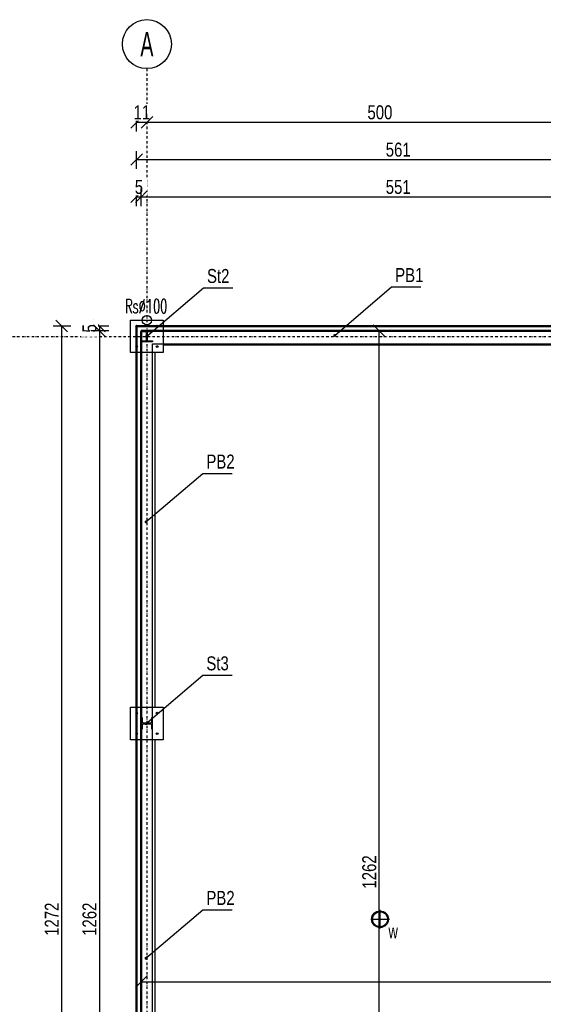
# Model space of a CAD drawing. Header units: centimetres. Extents: x 47725 to 65780, y 1899 to 12037.
# Tile 80 of 156: x 49436 to 49998, y 5054 to 6110. Entities that reach past the tile are written whole.
import ezdxf
from ezdxf.enums import TextEntityAlignment as Align

# ---------------------------------------------------------------- set-up
doc = ezdxf.new("R2010")
doc.units = ezdxf.units.CM
doc.header["$LTSCALE"] = 0.02
doc.linetypes.add('DASHDOT2', pattern=[12.7, 6.35, -3.175, 0, -3.175])
for name, color, linetype in [('33 - linia 2', 3, 'Continuous'), ('333 - linia 3', 5, 'Continuous'), ('A-ELEWACJE', 3, 'Continuous'), ('A-Grid', 191, 'DASHDOT2'), ('A-OPISY', 70, 'Continuous'), ('CKDACH_OPIS', 3, 'Continuous'), ('CKWYMIAR', 3, 'Continuous'), ('OPIS_K_WYK', 3, 'Continuous')]:
    doc.layers.add(name, color=color, linetype=linetype)
doc.layers.add('CKPOM_POWIERZ', color=1, linetype='Continuous', plot=False)
doc.layers.add('CKSCIANY_PRZEKR', color=6, linetype='Continuous', lineweight=50)
doc.layers.add('REV', color=20, linetype='Continuous', lineweight=40, plot=False)
doc.styles.add('BA_ARIAL_0.5', font='IC-Romans.shx', dxfattribs={"width": 0.5})
doc.styles.add('RomanS', font='romans.shx', dxfattribs={"width": 0.8})
doc.styles.get("Standard").update_dxf_attribs({"font": 'ic-simplex.shx', "width": 0.8})
doc.dimstyles.new('CADKON cm', dxfattribs={"dimscale": 10, "dimtxt": 2.5, "dimasz": 2.5, "dimexe": 1.8, "dimexo": 5, "dimgap": 0.6, "dimtad": 1, "dimrnd": 0.1, "dimtxsty": 'Standard', "dimblk1": 'OBLIQUE', "dimblk2": 'OBLIQUE', "dimsah": 1, "dimcen": 2.5, "dimadec": 1, "dimazin": 2, "dimtfac": 1, "dimtix": 1, "dimtmove": 2, "dimatfit": 3, "dimldrblk": 'OPEN30', "dimfxl": 5, "dimfxlon": 1, "dimtfill": 1, "dimtolj": 1, "dimarcsym": 0})
doc.dimstyles.new('Kopia2 CADKON cm', dxfattribs={"dimscale": 5, "dimtxt": 3, "dimasz": 2.5, "dimexe": 1.8, "dimexo": 5, "dimgap": 0.6, "dimtad": 1, "dimrnd": 0.5, "dimtxsty": 'Standard', "dimblk1": 'OBLIQUE', "dimblk2": 'OBLIQUE', "dimsah": 1, "dimcen": 2.5, "dimadec": 1, "dimazin": 2, "dimtfac": 1, "dimtix": 1, "dimtmove": 2, "dimatfit": 3, "dimldrblk": 'OPEN30', "dimfxl": 2, "dimfxlon": 1, "dimtfill": 1, "dimtolj": 1, "dimarcsym": 0})

# ---------------------------------------------------------------- blocks, each defined once
blk = doc.blocks.new('BA_Axis_Mark')
at = {"linetype": 'Continuous'}
blk.add_circle((0, 0), 37.5, dxfattribs=at)
at = {"linetype": 'Continuous', "style": 'BA_ARIAL_0.5', "width": 0.6}
blk.add_attdef('AXIS_NUMBER', text='', height=37.5, dxfattribs=at).set_placement((0, 0), align=Align.MIDDLE_CENTER)
blk = doc.blocks.new('A$7E8814A102C37C')
at = {"layer": 'A-Grid', "ltscale": 20}
blk.add_line((-237.5, -417), (3157.5, -417), dxfattribs=at)
blk.add_lwpolyline([(0, -130), (0, -1964.5)], dxfattribs=at)
at = {"layer": 'A-Grid', "xscale": 0.7000000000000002, "yscale": 0.7000000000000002, "zscale": 0.7000000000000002, "rotation": 360}
blk.add_blockref('BA_Axis_Mark', (0, -103.7), dxfattribs=at).add_auto_attribs({'AXIS_NUMBER': 'A'})
blk = doc.blocks.new('_OBLIQUE')
at = {"color": 0, "linetype": 'ByBlock'}
blk.add_line((-0.5, -0.5), (0.5, 0.5), dxfattribs=at)
blk = doc.blocks.new('*D277')
at = {"layer": 'CKWYMIAR', "color": 0, "lineweight": -2}
for p, q in [((49566.8, 5088.6), (49566.8, 5069.6)), ((51079.8, 5088.6), (51079.8, 5069.6)), ((49566.8, 5078.6), (51079.8, 5078.6))]:
    blk.add_line(p, q, dxfattribs=at)
at = {"layer": 'CKWYMIAR', "color": 0, "lineweight": -2, "xscale": 12.5, "yscale": 12.5, "zscale": 12.5, "rotation": 180}
blk.add_blockref('_OBLIQUE', (49566.8, 5078.6), dxfattribs=at)
at = {"layer": 'CKWYMIAR', "color": 0, "lineweight": -2, "xscale": 12.5, "yscale": 12.5, "zscale": 12.5}
blk.add_blockref('_OBLIQUE', (51079.8, 5078.6), dxfattribs=at)
at = {"layer": 'CKWYMIAR', "color": 0, "lineweight": -3, "insert": (50323.3, 5089.1), "char_height": 15, "attachment_point": 5, "bg_fill": 3, "box_fill_scale": 1.1, "bg_fill_color": 256, "bg_fill_true_color": 13158600, "bg_fill_transparency": 0}
blk.add_mtext('\\A1;1513', dxfattribs=at)
blk = doc.blocks.new('_Open30')
at = {"color": 0, "linetype": 'ByBlock', "lineweight": -2}
for p, q in [((-1, 0.268), (0, 0)), ((0, 0), (-1, -0.268)), ((0, 0), (-1, 0))]:
    blk.add_line(p, q, dxfattribs=at)
blk = doc.blocks.new('*D278')
at = {"layer": 'CKWYMIAR', "color": 0, "lineweight": -2}
for p, q in [((49811.9, 5776.6), (49830.9, 5776.6)), ((49821.9, 4514.6), (49821.9, 5776.6)), ((49811.9, 4514.6), (49830.9, 4514.6))]:
    blk.add_line(p, q, dxfattribs=at)
at = {"layer": 'CKWYMIAR', "color": 0, "lineweight": -2, "xscale": 12.5, "yscale": 12.5, "zscale": 12.5}
for p, rotation in [((49821.9, 5776.6), 90), ((49821.9, 4514.6), 270)]:
    blk.add_blockref('_OBLIQUE', p, dxfattribs=dict(at, rotation=rotation))
at = {"layer": 'CKWYMIAR', "color": 0, "lineweight": -3, "insert": (49811.4, 5196.3), "char_height": 15, "attachment_point": 5, "rotation": 90, "bg_fill": 3, "box_fill_scale": 1.1, "bg_fill_color": 256, "bg_fill_true_color": 13158600, "bg_fill_transparency": 0}
blk.add_mtext('\\A1;1262', dxfattribs=at)
blk = doc.blocks.new('A$7E8A9A372D53')
at = {"layer": '33 - linia 2'}
for points in [[(50, -50), (170, -50), (170, -61), (125.25, -61, 0.41421356), (113.25, -73), (113.25, -147, 0.41421356), (125.25, -159), (170, -159), (170, -170), (50, -170), (50, -159), (94.75, -159, 0.41421356), (106.75, -147), (106.75, -73, 0.41421356), (94.75, -61), (50, -61)], [(50, -4200), (50, -4320), (61, -4320), (61, -4275.25, -0.41421356), (73, -4263.25), (147, -4263.25, -0.41421356), (159, -4275.25), (159, -4320), (170, -4320), (170, -4200), (159, -4200), (159, -4244.75, -0.41421356), (147, -4256.75), (73, -4256.75, -0.41421356), (61, -4244.75), (61, -4200)]]:
    blk.add_lwpolyline(points, format="xyb", close=True, dxfattribs=at)
blk = doc.blocks.new('A$7E8778113A2FE')
at = {"layer": 'A-ELEWACJE'}
for points in [[(-10, 0), (10, 0)], [(-10, 0), (10, 0)], [(0, -10), (0, 10)], [(0, -10), (0, 10)]]:
    blk.add_lwpolyline(points, dxfattribs=at)
for radius in [9, 8]:
    blk.add_circle((0, 0), radius, dxfattribs=at)
at = {"layer": 'A-OPISY', "lineweight": 20, "width": 0.7}
blk.add_text('w', height=15, dxfattribs=at).set_placement((9, -20.4))
blk = doc.blocks.new('*D1942')
at = {"layer": 'CKWYMIAR', "color": 0, "lineweight": -2}
for p, q in [((49561.8, 5910.2), (49561.8, 5929.2)), ((49566.8, 5910.2), (49566.8, 5929.2)), ((49561.8, 5920.2), (49566.8, 5920.2))]:
    blk.add_line(p, q, dxfattribs=at)
at = {"layer": 'CKWYMIAR', "color": 0, "lineweight": -2, "xscale": 12.5, "yscale": 12.5, "zscale": 12.5}
blk.add_blockref('_OBLIQUE', (49561.8, 5920.2), dxfattribs=at)
at = {"layer": 'CKWYMIAR', "color": 0, "lineweight": -2, "xscale": 12.5, "yscale": 12.5, "zscale": 12.5, "rotation": 180}
blk.add_blockref('_OBLIQUE', (49566.8, 5920.2), dxfattribs=at)
at = {"layer": 'CKWYMIAR', "color": 0, "insert": (49564.3, 5930.7), "char_height": 15, "attachment_point": 5, "bg_fill": 3, "box_fill_scale": 1.1, "bg_fill_color": 256, "bg_fill_true_color": 13158600, "bg_fill_transparency": 0}
blk.add_mtext('\\A1;5', dxfattribs=at)
blk = doc.blocks.new('*D1943')
at = {"layer": 'CKWYMIAR', "color": 0, "lineweight": -2}
for p, q in [((49566.8, 5910.2), (49566.8, 5929.2)), ((50117.9, 5910.2), (50117.9, 5929.2)), ((49566.8, 5920.2), (50117.9, 5920.2))]:
    blk.add_line(p, q, dxfattribs=at)
at = {"layer": 'CKWYMIAR', "color": 0, "lineweight": -2, "xscale": 12.5, "yscale": 12.5, "zscale": 12.5, "rotation": 180}
blk.add_blockref('_OBLIQUE', (49566.8, 5920.2), dxfattribs=at)
at = {"layer": 'CKWYMIAR', "color": 0, "lineweight": -2, "xscale": 12.5, "yscale": 12.5, "zscale": 12.5}
blk.add_blockref('_OBLIQUE', (50117.9, 5920.2), dxfattribs=at)
at = {"layer": 'CKWYMIAR', "color": 0, "insert": (49842.4, 5930.7), "char_height": 15, "attachment_point": 5, "bg_fill": 3, "box_fill_scale": 1.1, "bg_fill_color": 256, "bg_fill_true_color": 13158600, "bg_fill_transparency": 0}
blk.add_mtext('\\A1;551', dxfattribs=at)
blk = doc.blocks.new('*D1955')
at = {"layer": 'CKWYMIAR', "color": 0, "lineweight": -2}
for p, q in [((49561.8, 5950.2), (49561.8, 5969.2)), ((50122.9, 5950.2), (50122.9, 5969.2)), ((49561.8, 5960.2), (50122.9, 5960.2))]:
    blk.add_line(p, q, dxfattribs=at)
at = {"layer": 'CKWYMIAR', "color": 0, "lineweight": -2, "xscale": 12.5, "yscale": 12.5, "zscale": 12.5, "rotation": 180}
blk.add_blockref('_OBLIQUE', (49561.8, 5960.2), dxfattribs=at)
at = {"layer": 'CKWYMIAR', "color": 0, "lineweight": -2, "xscale": 12.5, "yscale": 12.5, "zscale": 12.5}
blk.add_blockref('_OBLIQUE', (50122.9, 5960.2), dxfattribs=at)
at = {"layer": 'CKWYMIAR', "color": 0, "insert": (49842.4, 5970.7), "char_height": 15, "attachment_point": 5, "bg_fill": 3, "box_fill_scale": 1.1, "bg_fill_color": 256, "bg_fill_true_color": 13158600, "bg_fill_transparency": 0}
blk.add_mtext('\\A1;561', dxfattribs=at)
blk = doc.blocks.new('*D1965')
at = {"layer": 'CKWYMIAR', "color": 0, "lineweight": -2}
for p, q in [((49561.8, 5990.2), (49561.8, 6009.2)), ((49572.8, 6004.4), (49572.8, 6009.2)), ((49561.8, 6000.2), (49572.8, 6000.2))]:
    blk.add_line(p, q, dxfattribs=at)
at = {"layer": 'CKWYMIAR', "color": 0, "lineweight": -2, "xscale": 12.5, "yscale": 12.5, "zscale": 12.5}
blk.add_blockref('_OBLIQUE', (49561.8, 6000.2), dxfattribs=at)
at = {"layer": 'CKWYMIAR', "color": 0, "lineweight": -2, "xscale": 12.5, "yscale": 12.5, "zscale": 12.5, "rotation": 180}
blk.add_blockref('_OBLIQUE', (49572.8, 6000.2), dxfattribs=at)
at = {"layer": 'CKWYMIAR', "color": 0, "insert": (49567.3, 6010.7), "char_height": 15, "attachment_point": 5, "bg_fill": 3, "box_fill_scale": 1.1, "bg_fill_color": 256, "bg_fill_true_color": 13158600, "bg_fill_transparency": 0}
blk.add_mtext('\\A1;11', dxfattribs=at)
blk = doc.blocks.new('*D1966')
at = {"layer": 'CKWYMIAR', "color": 0, "lineweight": -2}
for p, q in [((49572.8, 6004.4), (49572.8, 6009.2)), ((50072.8, 5990.2), (50072.8, 6009.2)), ((49572.8, 6000.2), (50072.8, 6000.2))]:
    blk.add_line(p, q, dxfattribs=at)
at = {"layer": 'CKWYMIAR', "color": 0, "lineweight": -2, "xscale": 12.5, "yscale": 12.5, "zscale": 12.5, "rotation": 180}
blk.add_blockref('_OBLIQUE', (49572.8, 6000.2), dxfattribs=at)
at = {"layer": 'CKWYMIAR', "color": 0, "lineweight": -2, "xscale": 12.5, "yscale": 12.5, "zscale": 12.5}
blk.add_blockref('_OBLIQUE', (50072.8, 6000.2), dxfattribs=at)
at = {"layer": 'CKWYMIAR', "color": 0, "insert": (49822.8, 6010.7), "char_height": 15, "attachment_point": 5, "bg_fill": 3, "box_fill_scale": 1.1, "bg_fill_color": 256, "bg_fill_true_color": 13158600, "bg_fill_transparency": 0}
blk.add_mtext('\\A1;500', dxfattribs=at)
blk = doc.blocks.new('*D2000')
at = {"layer": 'CKWYMIAR', "color": 0, "lineweight": -2}
for p, q in [((49531.8, 5781.6), (49512.8, 5781.6)), ((49531.8, 5776.6), (49512.8, 5776.6)), ((49521.8, 5781.6), (49521.8, 5776.6))]:
    blk.add_line(p, q, dxfattribs=at)
at = {"layer": 'CKWYMIAR', "color": 0, "lineweight": -2, "xscale": 12.5, "yscale": 12.5, "zscale": 12.5}
for p, rotation in [((49521.8, 5781.6), 270), ((49521.8, 5776.6), 90)]:
    blk.add_blockref('_OBLIQUE', p, dxfattribs=dict(at, rotation=rotation))
at = {"layer": 'CKWYMIAR', "color": 0, "insert": (49511.3, 5779.1), "char_height": 15, "attachment_point": 5, "rotation": 90, "bg_fill": 3, "box_fill_scale": 1.1, "bg_fill_color": 256, "bg_fill_true_color": 13158600, "bg_fill_transparency": 0}
blk.add_mtext('\\A1;5', dxfattribs=at)
blk = doc.blocks.new('*D2001')
at = {"layer": 'CKWYMIAR', "color": 0, "lineweight": -2}
for p, q in [((49531.8, 5776.6), (49512.8, 5776.6)), ((49521.8, 5776.6), (49521.8, 4514.6)), ((49531.8, 4514.6), (49512.8, 4514.6))]:
    blk.add_line(p, q, dxfattribs=at)
at = {"layer": 'CKWYMIAR', "color": 0, "lineweight": -2, "xscale": 12.5, "yscale": 12.5, "zscale": 12.5}
for p, rotation in [((49521.8, 5776.6), 90), ((49521.8, 4514.6), 270)]:
    blk.add_blockref('_OBLIQUE', p, dxfattribs=dict(at, rotation=rotation))
at = {"layer": 'CKWYMIAR', "color": 0, "insert": (49511.3, 5145.6), "char_height": 15, "attachment_point": 5, "rotation": 90, "bg_fill": 3, "box_fill_scale": 1.1, "bg_fill_color": 256, "bg_fill_true_color": 13158600, "bg_fill_transparency": 0}
blk.add_mtext('\\A1;1262', dxfattribs=at)
blk = doc.blocks.new('*D2003')
at = {"layer": 'CKWYMIAR', "color": 0, "lineweight": -2}
for p, q in [((49491.3, 5781.6), (49472.3, 5781.6)), ((49481.3, 5781.6), (49481.3, 4509.6)), ((49491.3, 4509.6), (49472.3, 4509.6))]:
    blk.add_line(p, q, dxfattribs=at)
at = {"layer": 'CKWYMIAR', "color": 0, "lineweight": -2, "xscale": 12.5, "yscale": 12.5, "zscale": 12.5}
for p, rotation in [((49481.3, 5781.6), 90), ((49481.3, 4509.6), 270)]:
    blk.add_blockref('_OBLIQUE', p, dxfattribs=dict(at, rotation=rotation))
at = {"layer": 'CKWYMIAR', "color": 0, "insert": (49470.8, 5145.6), "char_height": 15, "attachment_point": 5, "rotation": 90, "bg_fill": 3, "box_fill_scale": 1.1, "bg_fill_color": 256, "bg_fill_true_color": 13158600, "bg_fill_transparency": 0}
blk.add_mtext('\\A1;1272', dxfattribs=at)
blk = doc.blocks.new('A$7E8A16153526364')
at = {"layer": '33 - linia 2'}
for points in [[(-30285, 65), (-29935, 65), (-29935, -285), (-30285, -285)], [(-30285, -4085), (-29935, -4085), (-29935, -4435), (-30285, -4435)]]:
    blk.add_lwpolyline(points, close=True, dxfattribs=at)
for centre in [(-30220, 0), (-30000, 0), (-30220, -220), (-30000, -220), (-30220, -4150), (-30000, -4150), (-30220, -4370), (-30000, -4370)]:
    blk.add_circle(centre, 9, dxfattribs=at)
at = {"layer": '333 - linia 3'}
for points in [[(-29935, -50), (-29935, -200), (-25285, -200), (-25285, -50)], [(-30170, -4085), (-30020, -4085), (-30020, -285), (-30170, -285)], [(-30170, -8285), (-30020, -8285), (-30020, -4435), (-30170, -4435)]]:
    blk.add_lwpolyline(points, close=True, dxfattribs=at)

msp = doc.modelspace()

# ---------------------------------------------------------------- linework, layer by layer
msp.add_circle((49572.82, 5787.854), 5)
at = {"layer": 'CKPOM_POWIERZ'}
msp.add_lwpolyline([(49578.82, 5762.604), (51065.82, 5762.604), (51065.82, 4528.604), (49578.82, 4528.604)], close=True, dxfattribs=at)
at = {"layer": 'CKSCIANY_PRZEKR'}
for p, q in [((49561.82, 5781.604), (50122.929, 5781.604)), ((49561.82, 4509.604), (49561.82, 5781.604)), ((49561.82, 5781.604), (49561.82, 5776.604)), ((49566.82, 5776.604), (50117.929, 5776.604)), ((49566.82, 4514.604), (49566.82, 5776.604))]:
    msp.add_line(p, q, dxfattribs=at)
at = {"layer": 'OPIS_K_WYK', "ltscale": 0.5}
msp.add_lwpolyline([(49633.359, 5822.668), (49664.991, 5822.668)], dxfattribs=at)

# ---------------------------------------------------------------- block references
at = {"layer": 'A-Grid', "lineweight": -3}
msp.add_blockref('A$7E8814A102C37C', (49572.82, 6187.604), dxfattribs=at)

# ---------------------------------------------------------------- texts
at = {"layer": 'CKDACH_OPIS', "linetype": 'Continuous', "lineweight": 9, "style": 'RomanS', "width": 0.6}
msp.add_text('Rs∅100', height=15, rotation=0.001771, dxfattribs=at).set_placement((49549.287, 5795.46))
at = {"layer": 'OPIS_K_WYK', "linetype": 'Continuous', "width": 0.8}
msp.add_text('St2', height=15, dxfattribs=at).set_placement((49637.267, 5827.812))

# ---------------------------------------------------------------- next in the draw order: dimensions: what is measured, and where the dimension line sits
at = {"layer": 'CKWYMIAR', "lineweight": -3}
dim = msp.add_linear_dim(base=(49821.856, 5776.604), p1=(49601.929, 4514.625), p2=(49601.929, 5776.604), angle=90, dimstyle='Kopia2 CADKON cm', override={"dimtxt": 3, "dimfxl": 2, "dimfxlon": 1, "dimtfill": 1, "dimtfillclr": 0}, dxfattribs=at)
dim.commit()
dim.dimension.update_dxf_attribs({"geometry": '*D278', "text_midpoint": (49811.356, 5196.334), "dimtype": 160})

# ---------------------------------------------------------------- next in the draw order: linework, layer by layer
at = {"layer": 'OPIS_K_WYK', "ltscale": 0.5}
for points in [[(49632.684, 5623.709), (49664.316, 5623.709)], [(49632.684, 5407.343), (49664.316, 5407.343)], [(49632.684, 5155.833), (49664.316, 5155.833)]]:
    msp.add_lwpolyline(points, dxfattribs=at)

# ---------------------------------------------------------------- next in the draw order: texts
at = {"layer": 'OPIS_K_WYK', "linetype": 'Continuous', "width": 0.8}
for s, p in [('PB2', (49636.592, 5628.853)), ('St3', (49636.592, 5412.487)), ('PB2', (49636.592, 5160.977))]:
    msp.add_text(s, height=15, dxfattribs=at).set_placement(p)

# ---------------------------------------------------------------- next in the draw order: dimensions: what is measured, and where the dimension line sits
at = {"layer": 'CKWYMIAR', "lineweight": -3}
dim = msp.add_linear_dim(base=(51079.82, 5078.578), p1=(49566.82, 5145.604), p2=(51079.82, 5145.604), dimstyle='Kopia2 CADKON cm', override={"dimtxt": 3, "dimfxl": 2, "dimfxlon": 1, "dimtfill": 1, "dimtfillclr": 0}, dxfattribs=at)
dim.commit()
dim.dimension.update_dxf_attribs({"geometry": '*D277', "text_midpoint": (50323.32, 5089.078)})

# ---------------------------------------------------------------- next in the draw order: leaders
at = {"layer": 'OPIS_K_WYK', "ltscale": 0.5}
for points in [[(49572.495, 5770.604), (49633.359, 5822.668)], [(49571.82, 5355.279), (49632.684, 5407.343)]]:
    msp.add_leader(points, dimstyle='CADKON cm', override={"dimscale": 5, "dimldrblk": 'DotSmall'}, dxfattribs=at)

# ---------------------------------------------------------------- next in the draw order: block references
at = {"layer": 'A-ELEWACJE'}
msp.add_blockref('A$7E8778113A2FE', (49822.929, 5145.604), dxfattribs=at)
at = {"layer": 'REV', "xscale": 0.1, "yscale": 0.1, "zscale": 0.1}
msp.add_blockref('A$7E8A9A372D53', (49561.82, 5781.604), dxfattribs=at)

# ---------------------------------------------------------------- next in the draw order: dimensions: what is measured, and where the dimension line sits
at = {"layer": 'CKWYMIAR'}
dim = msp.add_linear_dim(base=(49566.82, 5920.219), p1=(49561.82, 5774.604), p2=(49566.82, 5769.604), dimstyle='Kopia2 CADKON cm', dxfattribs=at)
dim.commit()
dim.dimension.update_dxf_attribs({"geometry": '*D1942', "text_midpoint": (49564.32, 5930.719)})

# ---------------------------------------------------------------- next in the draw order: dimensions: what is measured, and where the dimension line sits
dim = msp.add_linear_dim(base=(50117.929, 5920.219), p1=(49566.82, 5769.604), p2=(50117.929, 5769.604), dimstyle='Kopia2 CADKON cm', override={"dimtmove": 2}, dxfattribs=at)
dim.commit()
dim.dimension.update_dxf_attribs({"geometry": '*D1943', "text_midpoint": (49842.375, 5930.719)})

# ---------------------------------------------------------------- next in the draw order: dimensions: what is measured, and where the dimension line sits
dim = msp.add_linear_dim(base=(50122.929, 5960.219), p1=(49561.82, 5772.717), p2=(50122.929, 5772.717), dimstyle='Kopia2 CADKON cm', dxfattribs=at)
dim.commit()
dim.dimension.update_dxf_attribs({"geometry": '*D1955', "text_midpoint": (49842.375, 5970.719)})

# ---------------------------------------------------------------- next in the draw order: linework, layer by layer
at = {"layer": 'OPIS_K_WYK', "ltscale": 0.5}
msp.add_lwpolyline([(49835.203, 5823.668), (49866.835, 5823.668)], dxfattribs=at)

# ---------------------------------------------------------------- next in the draw order: texts
at = {"layer": 'OPIS_K_WYK', "linetype": 'Continuous', "width": 0.8}
msp.add_text('PB1', height=15, dxfattribs=at).set_placement((49839.111, 5828.812))

# ---------------------------------------------------------------- next in the draw order: dimensions: what is measured, and where the dimension line sits
at = {"layer": 'CKWYMIAR'}
dim = msp.add_linear_dim(base=(49572.82, 6000.219), p1=(49561.82, 5781.604), p2=(49572.82, 5979.351), dimstyle='Kopia2 CADKON cm', dxfattribs=at)
dim.commit()
dim.dimension.update_dxf_attribs({"geometry": '*D1965', "text_midpoint": (49567.32, 6010.719)})

# ---------------------------------------------------------------- next in the draw order: leaders
at = {"layer": 'OPIS_K_WYK', "ltscale": 0.5}
msp.add_leader([(49774.34, 5771.604), (49835.203, 5823.668)], dimstyle='CADKON cm', override={"dimscale": 5, "dimldrblk": 'DotSmall'}, dxfattribs=at)

# ---------------------------------------------------------------- next in the draw order: dimensions: what is measured, and where the dimension line sits
at = {"layer": 'CKWYMIAR'}
dim = msp.add_linear_dim(base=(50072.82, 6000.219), p1=(49572.82, 5979.351), p2=(50072.82, 5896.129), dimstyle='Kopia2 CADKON cm', override={"dimtmove": 2}, dxfattribs=at)
dim.commit()
dim.dimension.update_dxf_attribs({"geometry": '*D1966', "text_midpoint": (49822.82, 6010.719)})
dim = msp.add_linear_dim(base=(49521.756, 5776.604), p1=(49561.82, 5781.604), p2=(49566.82, 5776.604), angle=90, dimstyle='Kopia2 CADKON cm', dxfattribs=at)
dim.commit()
dim.dimension.update_dxf_attribs({"geometry": '*D2000', "text_midpoint": (49511.256, 5779.104)})

# ---------------------------------------------------------------- next in the draw order: dimensions: what is measured, and where the dimension line sits
dim = msp.add_linear_dim(base=(49521.756, 4514.604), p1=(49566.82, 5776.604), p2=(49566.82, 4514.604), angle=90, dimstyle='Kopia2 CADKON cm', override={"dimtmove": 2}, dxfattribs=at)
dim.commit()
dim.dimension.update_dxf_attribs({"geometry": '*D2001', "text_midpoint": (49511.256, 5145.604)})

# ---------------------------------------------------------------- next in the draw order: dimensions: what is measured, and where the dimension line sits
dim = msp.add_linear_dim(base=(49481.335, 4509.604), p1=(49561.82, 5781.604), p2=(49561.82, 4509.604), angle=90, dimstyle='Kopia2 CADKON cm', dxfattribs=at)
dim.commit()
dim.dimension.update_dxf_attribs({"geometry": '*D2003', "text_midpoint": (49470.835, 5145.604)})

# ---------------------------------------------------------------- next in the draw order: leaders
at = {"layer": 'OPIS_K_WYK', "ltscale": 0.5}
for points in [[(49571.82, 5571.645), (49632.684, 5623.709)], [(49571.82, 5103.769), (49632.684, 5155.833)]]:
    msp.add_leader(points, dimstyle='CADKON cm', override={"dimscale": 5, "dimldrblk": 'DotSmall'}, dxfattribs=at)

# ---------------------------------------------------------------- next in the draw order: block references
at = {"layer": 'A-ELEWACJE', "xscale": 0.1, "yscale": 0.1, "zscale": 0.1}
msp.add_blockref('A$7E8A16153526364', (52583.82, 5781.604), dxfattribs=at)

doc.saveas('drawing.dxf')
